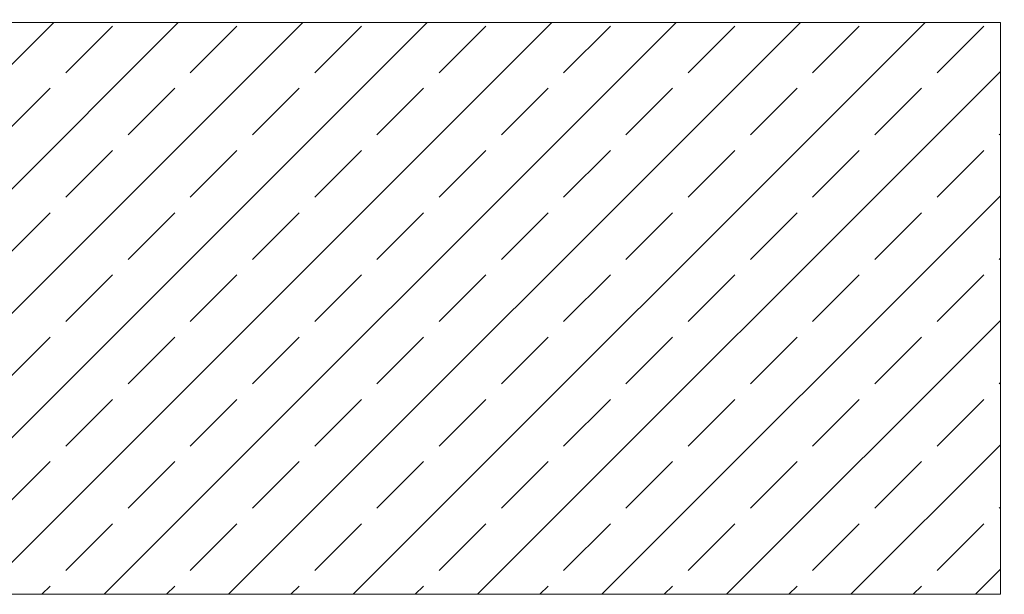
# Model space of a CAD drawing. Header units: millimetres. Extents: x 52659 to 1698020, y -10054 to 104697.
# Tile 157 of 256: x 197516 to 199306, y 7608 to 8653. Entities that reach past the tile are written whole.
import ezdxf

# ---------------------------------------------------------------- set-up
doc = ezdxf.new("R2010")
doc.units = ezdxf.units.MM
doc.header["$MEASUREMENT"] = 0
doc.layers.add('02-04 CASSETTES FONCEES', color=7, linetype='Continuous')
doc.layers.add('05-02 Cotation 200ème 100ème.Cotations', color=7, linetype='Continuous')
doc.styles.add('STYLE_GENERE_3', font='ARIALN.TTF')
doc.dimstyles.new('STYLE_GENERE__2', dxfattribs={"dimtxt": 200, "dimasz": 95, "dimexe": 0.18, "dimexo": 100, "dimgap": 0, "dimtad": 0, "dimlfac": 0.001, "dimzin": 0, "dimdsep": 46, "dimtxsty": 'STYLE_GENERE_3', "dimblk": 'ARROWHEAD_6', "dimblk1": 'ARROWHEAD_6', "dimblk2": 'ARROWHEAD_6', "dimcen": 0.09, "dimclrd": 7, "dimclre": 7, "dimclrt": 7, "dimazin": 0, "dimtfac": 1, "dimtdec": 4, "dimtmove": 0, "dimatfit": 3, "dimfxl": 1, "dimtolj": 1, "dimtzin": 0, "dimarcsym": 0})

# ---------------------------------------------------------------- blocks, each defined once
blk = doc.blocks.new('Élément de coupe_452_1', base_point=(131932.7, 5158.1))
at = {"layer": '02-04 CASSETTES FONCEES', "color": 7, "linetype": 'Continuous', "lineweight": 9}
for p, q in [((199298.8, 8648.1), (196308.8, 8648.1)), ((196537.9, 7608.1), (197577.9, 8648.1)), ((196764.1, 7608.1), (197804.1, 8648.1)), ((196990.4, 7608.1), (198030.4, 8648.1)), ((197216.7, 7608.1), (198256.7, 8648.1)), ((197443, 7608.1), (198483, 8648.1)), ((197669.2, 7608.1), (198709.2, 8648.1)), ((197895.5, 7608.1), (198935.5, 8648.1)), ((198121.8, 7608.1), (199161.8, 8648.1)), ((199298.8, 7608.1), (199298.8, 8648.1)), ((197599.5, 8556.6), (197684.4, 8641.5)), ((197825.8, 8556.6), (197910.7, 8641.5)), ((198052.1, 8556.6), (198136.9, 8641.5)), ((198278.4, 8556.6), (198363.2, 8641.5)), ((198504.6, 8556.6), (198589.5, 8641.5)), ((198730.9, 8556.6), (198815.8, 8641.5)), ((198957.2, 8556.6), (199042, 8641.5)), ((199183.5, 8556.6), (199268.3, 8641.5)), ((198348.1, 7608.1), (199298.8, 8558.8)), ((197486.4, 8443.5), (197571.3, 8528.3)), ((197712.7, 8443.5), (197797.5, 8528.3)), ((197939, 8443.5), (198023.8, 8528.3)), ((198165.2, 8443.5), (198250.1, 8528.3)), ((198391.5, 8443.5), (198476.4, 8528.3)), ((198617.8, 8443.5), (198702.6, 8528.3)), ((198844.1, 8443.5), (198928.9, 8528.3)), ((199070.3, 8443.5), (199155.2, 8528.3)), ((199296.6, 8443.5), (199298.8, 8445.6)), ((197599.5, 8330.3), (197684.4, 8415.2)), ((197825.8, 8330.3), (197910.7, 8415.2)), ((198052.1, 8330.3), (198136.9, 8415.2)), ((198278.4, 8330.3), (198363.2, 8415.2)), ((198504.6, 8330.3), (198589.5, 8415.2)), ((198730.9, 8330.3), (198815.8, 8415.2)), ((198957.2, 8330.3), (199042, 8415.2)), ((199183.5, 8330.3), (199268.3, 8415.2)), ((198574.3, 7608.1), (199298.8, 8332.5)), ((197486.4, 8217.2), (197571.3, 8302.1)), ((197712.7, 8217.2), (197797.5, 8302.1)), ((197939, 8217.2), (198023.8, 8302.1)), ((198165.2, 8217.2), (198250.1, 8302.1)), ((198391.5, 8217.2), (198476.4, 8302.1)), ((198617.8, 8217.2), (198702.6, 8302.1)), ((198844.1, 8217.2), (198928.9, 8302.1)), ((199070.3, 8217.2), (199155.2, 8302.1)), ((199296.6, 8217.2), (199298.8, 8219.4)), ((197599.5, 8104.1), (197684.4, 8188.9)), ((197825.8, 8104.1), (197910.7, 8188.9)), ((198052.1, 8104.1), (198136.9, 8188.9)), ((198278.4, 8104.1), (198363.2, 8188.9)), ((198504.6, 8104.1), (198589.5, 8188.9)), ((198730.9, 8104.1), (198815.8, 8188.9)), ((198957.2, 8104.1), (199042, 8188.9)), ((199183.5, 8104.1), (199268.3, 8188.9)), ((198800.6, 7608.1), (199298.8, 8106.2)), ((197486.4, 7990.9), (197571.3, 8075.8)), ((197712.7, 7990.9), (197797.5, 8075.8)), ((197939, 7990.9), (198023.8, 8075.8)), ((198165.2, 7990.9), (198250.1, 8075.8)), ((198391.5, 7990.9), (198476.4, 8075.8)), ((198617.8, 7990.9), (198702.6, 8075.8)), ((198844.1, 7990.9), (198928.9, 8075.8)), ((199070.3, 7990.9), (199155.2, 8075.8)), ((199296.6, 7990.9), (199298.8, 7993.1)), ((197599.5, 7877.8), (197684.4, 7962.6)), ((197825.8, 7877.8), (197910.7, 7962.6)), ((198052.1, 7877.8), (198136.9, 7962.6)), ((198278.4, 7877.8), (198363.2, 7962.6)), ((198504.6, 7877.8), (198589.5, 7962.6)), ((198730.9, 7877.8), (198815.8, 7962.6)), ((198957.2, 7877.8), (199042, 7962.6)), ((199183.5, 7877.8), (199268.3, 7962.6)), ((199026.9, 7608.1), (199298.8, 7879.9)), ((197486.4, 7764.7), (197571.3, 7849.5)), ((197712.7, 7764.7), (197797.5, 7849.5)), ((197939, 7764.7), (198023.8, 7849.5)), ((198165.2, 7764.7), (198250.1, 7849.5)), ((198391.5, 7764.7), (198476.4, 7849.5)), ((198617.8, 7764.7), (198702.6, 7849.5)), ((198844.1, 7764.7), (198928.9, 7849.5)), ((199070.3, 7764.7), (199155.2, 7849.5)), ((199296.6, 7764.7), (199298.8, 7766.8)), ((197599.5, 7651.5), (197684.4, 7736.4)), ((197825.8, 7651.5), (197910.7, 7736.4)), ((198052.1, 7651.5), (198136.9, 7736.4)), ((198278.4, 7651.5), (198363.2, 7736.4)), ((198504.6, 7651.5), (198589.5, 7736.4)), ((198730.9, 7651.5), (198815.8, 7736.4)), ((198957.2, 7651.5), (199042, 7736.4)), ((199183.5, 7651.5), (199268.3, 7736.4)), ((199253.2, 7608.1), (199298.8, 7653.7)), ((196308.8, 7608.1), (199298.8, 7608.1)), ((197556.1, 7608.1), (197571.3, 7623.2)), ((197782.4, 7608.1), (197797.5, 7623.2)), ((198008.7, 7608.1), (198023.8, 7623.2)), ((198234.9, 7608.1), (198250.1, 7623.2)), ((198461.2, 7608.1), (198476.4, 7623.2)), ((198687.5, 7608.1), (198702.6, 7623.2)), ((198913.8, 7608.1), (198928.9, 7623.2)), ((199140, 7608.1), (199155.2, 7623.2))]:
    blk.add_line(p, q, dxfattribs=at)
blk = doc.blocks.new('*D740', base_point=(131932.7, 5158.1))
at = {"layer": '05-02 Cotation 200ème 100ème.Cotations', "color": 7, "linetype": 'Continuous', "lineweight": 25, "transparency": 16777216}
for p, q in [((165280.7, 7648.1), (165380.7, 7548.1)), ((165280.7, 6358.1), (165380.7, 6258.1))]:
    blk.add_line(p, q, dxfattribs=at)
at = {"layer": '05-02 Cotation 200ème 100ème.Cotations', "color": 7, "linetype": 'Continuous', "lineweight": 13, "transparency": 16777216}
for p, q in [((165424.5, 7598.1), (165237, 7598.1)), ((165330.7, 7201.9), (165330.7, 7598.1)), ((165330.7, 6308.1), (165330.7, 6704.2)), ((165424.5, 6308.1), (165237, 6308.1))]:
    blk.add_line(p, q, dxfattribs=at)
at = {"layer": '05-02 Cotation 200ème 100ème.Cotations', "color": 7, "lineweight": 9, "transparency": 16777216, "insert": (165430.7, 6729.1), "char_height": 200, "attachment_point": 7, "rotation": 90, "style": 'STYLE_GENERE_3'}
blk.add_mtext('\\A1;1,29', dxfattribs=at)
blk = doc.blocks.new('ARROWHEAD_6')
at = {"color": 0, "linetype": 'Continuous', "lineweight": 0}
for p, q in [((-0.5, -0.5), (0.5, 0.5)), ((0, 0), (-1, 0))]:
    blk.add_line(p, q, dxfattribs=at)
blk = doc.blocks.new('*D741', base_point=(131932.7, 5158.1))
at = {"layer": '05-02 Cotation 200ème 100ème.Cotations', "color": 7, "linetype": 'Continuous', "lineweight": 25, "transparency": 16777216}
for p, q in [((165280.7, 9772.9), (165380.7, 9672.9)), ((165280.7, 7648.1), (165380.7, 7548.1))]:
    blk.add_line(p, q, dxfattribs=at)
at = {"layer": '05-02 Cotation 200ème 100ème.Cotations', "color": 7, "linetype": 'Continuous', "lineweight": 13, "transparency": 16777216}
for p, q in [((165424.5, 9722.9), (165237, 9722.9)), ((165330.7, 8909.3), (165330.7, 9722.9)), ((165330.7, 7598.1), (165330.7, 8411.6)), ((165424.5, 7598.1), (165237, 7598.1))]:
    blk.add_line(p, q, dxfattribs=at)
at = {"layer": '05-02 Cotation 200ème 100ème.Cotations', "color": 7, "lineweight": 9, "transparency": 16777216, "insert": (165430.7, 8436.5), "char_height": 200, "attachment_point": 7, "rotation": 90, "style": 'STYLE_GENERE_3'}
blk.add_mtext('\\A1;2,12', dxfattribs=at)
blk = doc.blocks.new('*D755', base_point=(131932.7, 5158.1))
at = {"layer": '05-02 Cotation 200ème 100ème.Cotations', "color": 7, "linetype": 'Continuous', "lineweight": 25, "transparency": 16777216}
for p, q in [((172202.5, 7658.1), (172302.5, 7558.1)), ((172202.5, 5208.1), (172302.5, 5108.1))]:
    blk.add_line(p, q, dxfattribs=at)
at = {"layer": '05-02 Cotation 200ème 100ème.Cotations', "color": 7, "linetype": 'Continuous', "lineweight": 13, "transparency": 16777216}
for p, q in [((172346.2, 7608.1), (172158.7, 7608.1)), ((172252.5, 6631.9), (172252.5, 7608.1)), ((172252.5, 5158.1), (172252.5, 6134.2)), ((172346.2, 5158.1), (172158.7, 5158.1)), ((172252.5, 5083.1), (172252.5, 5158.1))]:
    blk.add_line(p, q, dxfattribs=at)
at = {"layer": '05-02 Cotation 200ème 100ème.Cotations', "color": 7, "lineweight": 9, "transparency": 16777216, "insert": (172352.5, 6159.1), "char_height": 200, "attachment_point": 7, "rotation": 90, "style": 'STYLE_GENERE_3'}
blk.add_mtext('\\A1;2,45', dxfattribs=at)
blk = doc.blocks.new('*D760', base_point=(131932.7, 5158.1))
at = {"layer": '05-02 Cotation 200ème 100ème.Cotations', "color": 7, "linetype": 'Continuous', "lineweight": 25, "transparency": 16777216}
for p, q in [((135853.9, 8708.1), (135953.9, 8608.1)), ((135853.9, 6358.1), (135953.9, 6258.1))]:
    blk.add_line(p, q, dxfattribs=at)
at = {"layer": '05-02 Cotation 200ème 100ème.Cotations', "color": 7, "linetype": 'Continuous', "lineweight": 13, "transparency": 16777216}
for p, q in [((135997.7, 8658.1), (135810.2, 8658.1)), ((135903.9, 7731.9), (135903.9, 8658.1)), ((135903.9, 6308.1), (135903.9, 7234.2)), ((135997.7, 6308.1), (135810.2, 6308.1))]:
    blk.add_line(p, q, dxfattribs=at)
at = {"layer": '05-02 Cotation 200ème 100ème.Cotations', "color": 7, "lineweight": 9, "transparency": 16777216, "insert": (136003.9, 7259.1), "char_height": 200, "attachment_point": 7, "rotation": 90, "style": 'STYLE_GENERE_3'}
blk.add_mtext('\\A1;2,35', dxfattribs=at)
blk = doc.blocks.new('*D761', base_point=(131932.7, 5158.1))
at = {"layer": '05-02 Cotation 200ème 100ème.Cotations', "color": 7, "linetype": 'Continuous', "lineweight": 25, "transparency": 16777216}
for p, q in [((135853.9, 9772.9), (135953.9, 9672.9)), ((135853.9, 8708.1), (135953.9, 8608.1))]:
    blk.add_line(p, q, dxfattribs=at)
at = {"layer": '05-02 Cotation 200ème 100ème.Cotations', "color": 7, "linetype": 'Continuous', "lineweight": 13, "transparency": 16777216}
for p, q in [((135997.7, 9722.9), (135810.2, 9722.9)), ((135903.9, 9439.3), (135903.9, 9722.9)), ((135903.9, 8658.1), (135903.9, 8941.6)), ((135997.7, 8658.1), (135810.2, 8658.1))]:
    blk.add_line(p, q, dxfattribs=at)
at = {"layer": '05-02 Cotation 200ème 100ème.Cotations', "color": 7, "lineweight": 9, "transparency": 16777216, "insert": (136003.9, 8966.5), "char_height": 200, "attachment_point": 7, "rotation": 90, "style": 'STYLE_GENERE_3'}
blk.add_mtext('\\A1;1,06', dxfattribs=at)

msp = doc.modelspace()

# ---------------------------------------------------------------- block references
at = {"layer": '02-04 CASSETTES FONCEES', "lineweight": 0}
msp.add_blockref('Élément de coupe_452_1', (131932.668, 5158.072), dxfattribs=at)

# ---------------------------------------------------------------- dimensions: what is measured, and where the dimension line sits
at = {"layer": '05-02 Cotation 200ème 100ème.Cotations', "color": 7, "linetype": 'Continuous', "lineweight": 13}
for base, p1, p2, picture, middle in [((135903.901, 9722.862), (136794.464, 8658.072), (221690.249, 9722.862), '*D761', (135903.901, 9226.231)), ((165330.708, 9722.862), (220602.668, 7598.072), (221690.249, 9722.862), '*D741', (165330.708, 8696.231)), ((135903.901, 8658.072), (220602.668, 6308.064), (136794.464, 8658.072), '*D760', (135903.901, 7518.832)), ((165330.708, 7598.072), (220602.668, 6308.064), (220602.668, 7598.072), '*D740', (165330.708, 6988.832)), ((172252.472, 7608.072), (234695.317, 5158.072), (187924.443, 7608.072), '*D755', (172252.472, 6418.836))]:
    dim = msp.add_linear_dim(base=base, p1=p1, p2=p2, angle=90, dimstyle='STYLE_GENERE__2', dxfattribs=at)
    dim.commit()
    dim.dimension.update_dxf_attribs({"geometry": picture, "text_midpoint": middle, "dimtype": 160, "text_rotation": 90})

doc.saveas('drawing.dxf')
